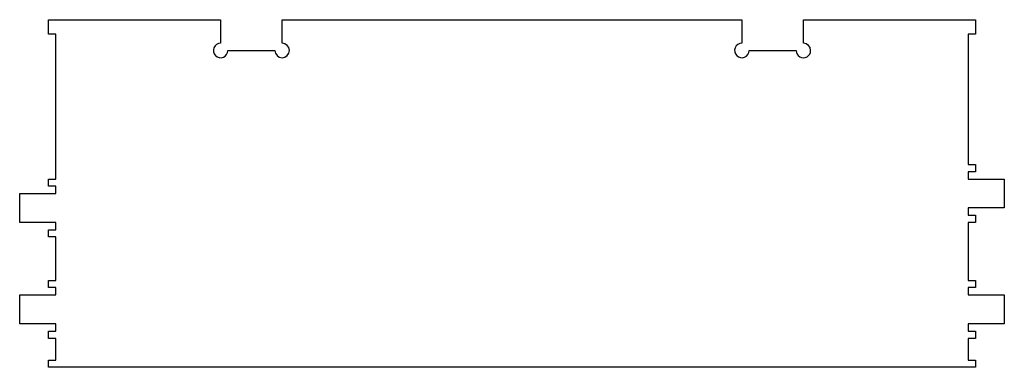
# Model space of a CAD drawing. Extents: x -612 to 612, y 216 to 648.
import ezdxf

# ---------------------------------------------------------------- set-up
doc = ezdxf.new("R2010")
doc.units = 0
doc.layers.get('0').update_dxf_attribs({"linetype": 'CONTINUOUS'})

msp = doc.modelspace()

# ---------------------------------------------------------------- linework, layer by layer
at = {"color": 7}
for points in [[(-576, 216), (-576, 225), (-567, 225), (-567, 252), (-576, 252), (-576, 261), (-567, 261), (-567, 270), (-612, 270), (-612, 306), (-567, 306), (-567, 315), (-576, 315), (-576, 324), (-567, 324), (-567, 378), (-576, 378), (-576, 387), (-567, 387), (-567, 396), (-612, 396), (-612, 432), (-567, 432), (-567, 441), (-576, 441), (-576, 450), (-567, 450), (-567, 630), (-576, 630), (-576, 648), (-362.25, 648)], [(362.250709, 618.750142), (362.25, 648), (576, 648), (576, 630), (567, 630), (567, 468), (576, 468), (576, 459), (567, 459), (567, 450), (612, 450), (612, 414), (567, 414), (567, 405), (576, 405), (576, 396), (567, 396), (567, 324), (576, 324), (576, 315), (567, 315), (567, 306), (612, 306), (612, 270), (567, 270), (567, 261), (576, 261), (576, 252), (567, 252), (567, 225), (576, 225), (576, 216), (-576, 216)], [(-285.749291, 618.750142), (-285.75, 648), (285.75, 648)]]:
    msp.add_lwpolyline(points, dxfattribs=at)
for points in [[(-362.25, 648), (-362.25, 648), (-362.25, 618.75), (-362.25, 618.75)], [(285.75, 648), (285.75, 648), (285.75, 618.75), (285.75, 618.75)], [(-370.565435, 613.194609), (-371.958679, 609.831545), (-371.188826, 605.960357), (-368.61487, 603.386239)], [(-362.25, 618.75), (-365.890238, 618.750287), (-369.172191, 616.557673), (-370.565435, 613.194609)], [(-276.750142, 609.750142), (-276.750142, 614.720372), (-280.779061, 618.749672), (-285.749291, 618.750142)], [(277.434565, 613.194609), (276.041321, 609.831545), (276.811174, 605.960357), (279.38513, 603.386239)], [(285.75, 618.75), (282.109762, 618.750287), (278.827809, 616.557673), (277.434565, 613.194609)], [(371.250354, 609.750142), (371.250354, 614.720566), (367.221133, 618.749946), (362.250709, 618.750142)], [(-368.61487, 603.386239), (-366.040915, 600.812122), (-362.169775, 600.042025), (-358.806623, 601.435057)], [(-358.806623, 601.435057), (-355.443471, 602.828089), (-353.250651, 606.109904), (-353.250709, 609.750142)], [(-353.250709, 609.750142), (-353.250709, 609.750142), (-294.75, 609.75), (-294.75, 609.75)], [(-294.75, 609.75), (-294.730291, 604.793418), (-290.706621, 600.785747), (-285.75, 600.785786)], [(-285.75, 600.785786), (-280.79338, 600.785825), (-276.769772, 604.79356), (-276.750142, 609.750142)], [(279.38513, 603.386239), (281.959085, 600.812122), (285.830225, 600.042025), (289.193377, 601.435057)], [(289.193377, 601.435057), (292.556529, 602.828089), (294.749349, 606.109904), (294.749291, 609.750142)], [(294.749291, 609.750142), (294.749291, 609.750142), (353.25, 609.75), (353.250354, 609.75)], [(353.250354, 609.75), (353.25038, 606.53461), (354.965793, 603.56348), (357.750416, 601.955807)], [(357.750416, 601.955807), (360.535038, 600.348134), (363.965819, 600.348161), (366.750416, 601.955878)], [(366.750416, 601.955878), (369.535013, 603.563595), (371.25038, 606.534751), (371.250354, 609.750142)]]:
    msp.add_open_spline(points, degree=3, dxfattribs=at)

doc.saveas('drawing.dxf')
